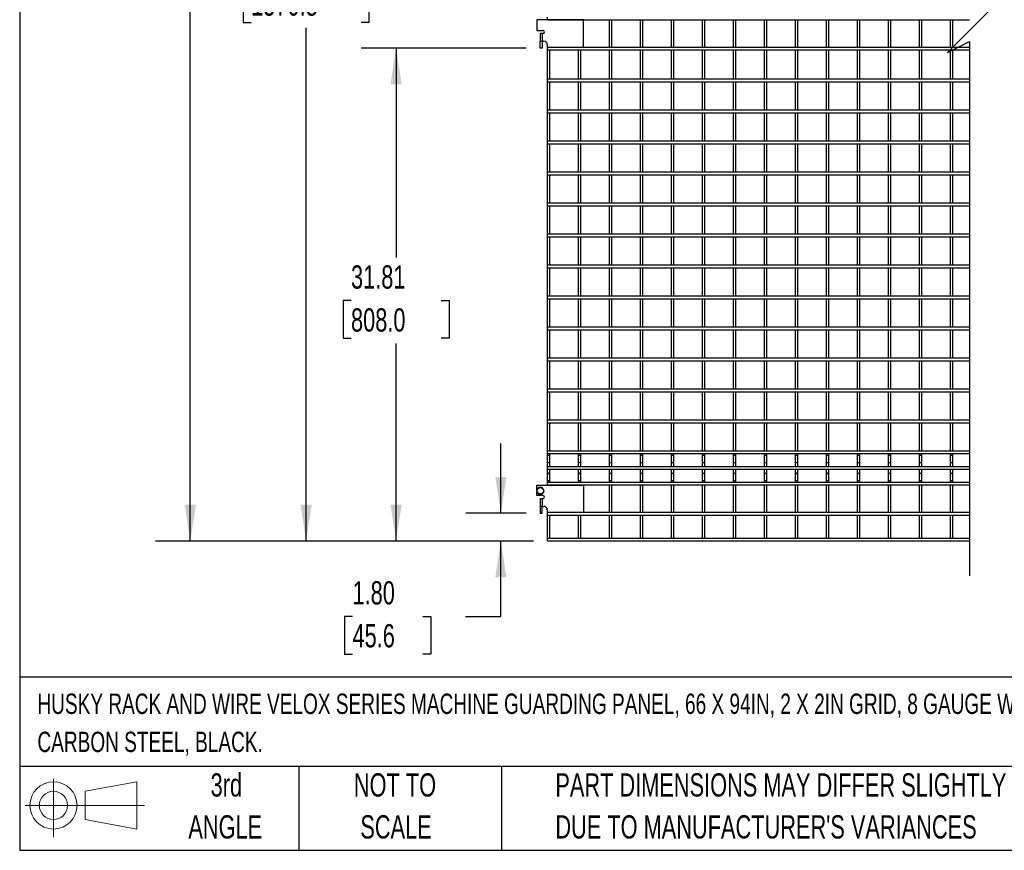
# Model space of a CAD drawing. Header units: inches. Extents: x 0.2 to 10.8, y 0.2 to 8.2.
# Tile 1 of 56: x 0.2 to 3.8, y 0.2 to 3.2. Entities that reach past the tile are written whole.
import ezdxf

# ---------------------------------------------------------------- set-up
doc = ezdxf.new("R2010")
doc.units = ezdxf.units.IN
doc.header["$MEASUREMENT"] = 0
doc.layers.add('DIMENSIONS', color=140, linetype='Continuous', lineweight=25)
doc.layers.add('TEXT', color=140, linetype='Continuous', lineweight=25)
doc.styles.add('SLDTEXTSTYLE0', font='TXT', dxfattribs={"width": 0.7})
doc.dimstyles.new('SLDDIMSTYLE0', dxfattribs={"dimtxt": 0.084961, "dimasz": 0.13, "dimexe": 0, "dimexo": 0.0625, "dimgap": 0.02124, "dimtad": 0, "dimtih": 1, "dimtoh": 1, "dimlfac": 18, "dimrnd": 1e-09, "dimzin": 4, "dimdsep": 46, "dimtxsty": 'SLDTEXTSTYLE0', "dimsah": 1, "dimcen": 0.09, "dimadec": 0, "dimazin": 1, "dimtfac": 1, "dimtmove": 0, "dimatfit": 0, "dimfxl": 0, "dimfrac": 2, "dimtolj": 1, "dimtzin": 12, "dimarcsym": 0})
doc.dimstyles.new('SLDDIMSTYLE1', dxfattribs={"dimtxt": 0.084961, "dimasz": 0.13, "dimexe": 0, "dimexo": 0.0625, "dimgap": 0.02124, "dimtad": 0, "dimtih": 1, "dimtoh": 1, "dimlfac": 18, "dimrnd": 1e-09, "dimzin": 12, "dimdsep": 46, "dimtxsty": 'SLDTEXTSTYLE0', "dimsah": 1, "dimcen": 0.09, "dimadec": 0, "dimazin": 3, "dimtfac": 1, "dimtofl": 0, "dimtmove": 0, "dimatfit": 3, "dimfxl": 0, "dimfrac": 2, "dimtolj": 1, "dimtzin": 12, "dimarcsym": 0})

# ---------------------------------------------------------------- blocks, each defined once
blk = doc.blocks.new('Block11')
at = {"color": 7, "linetype": 'Continuous', "lineweight": 18}
for p, q in [((0.1019, 0.2091), (0.1019, 0)), ((0.2157, 0.1641), (0.4006, 0.1981)), ((0.4006, 0.1981), (0.4006, 0.0288)), ((0.2157, 0.0628), (0.2157, 0.1641)), ((0, 0.1135), (0.4281, 0.1135)), ((0.2157, 0.0628), (0.4006, 0.0288))]:
    blk.add_line(p, q, dxfattribs=at)
for radius in [0.0846, 0.0506]:
    blk.add_circle((0.1019, 0.1135), radius, dxfattribs=at)
blk = doc.blocks.new('Block12')
at = {"color": 7, "linetype": 'Continuous'}
blk.add_blockref('Block11', (0, 0), dxfattribs=at)
blk = doc.blocks.new('_D')
at = {"layer": 'DIMENSIONS'}
for p, q in [((1.9747, 1.4587), (1.9747, 1.7087)), ((2.0653, 1.4587), (1.8497, 1.4587)), ((2.0912, 1.3589), (1.8497, 1.3589)), ((1.9747, 1.0885), (1.9747, 1.3589)), ((1.4429, 1.0885), (1.4143, 1.0885)), ((1.4143, 1.0885), (1.4143, 0.9535)), ((1.6953, 1.0885), (1.7239, 1.0885)), ((1.7239, 1.0885), (1.7239, 0.9535)), ((1.8485, 1.0885), (1.9747, 1.0885)), ((1.4143, 0.9535), (1.4429, 0.9535)), ((1.7239, 0.9535), (1.6953, 0.9535))]:
    blk.add_line(p, q, dxfattribs=at)
for points in [[(1.9747, 1.4587), (1.9947, 1.5887), (1.9547, 1.5887)], [(1.9747, 1.3589), (1.9547, 1.2289), (1.9947, 1.2289)]]:
    blk.add_solid(points, dxfattribs=at)
at = {"layer": 'DIMENSIONS', "char_height": 0.08333, "attachment_point": 1, "style": 'SLDTEXTSTYLE0'}
for s, insert in [('1.80', (1.4429, 1.2149)), ('45.6', (1.4429, 1.0609))]:
    blk.add_mtext(s, dxfattribs=dict(at, insert=insert))
blk = doc.blocks.new('_D_1')
at = {"layer": 'DIMENSIONS'}
for p, q in [((2.0653, 3.1263), (1.4741, 3.1263)), ((1.5991, 3.1263), (1.5991, 2.3747)), ((1.4376, 2.2207), (1.409, 2.2207)), ((1.409, 2.2207), (1.409, 2.0856)), ((1.7607, 2.2207), (1.7892, 2.2207)), ((1.7892, 2.2207), (1.7892, 2.0856)), ((1.409, 2.0856), (1.4376, 2.0856)), ((1.7892, 2.0856), (1.7607, 2.0856)), ((1.5991, 1.3589), (1.5991, 2.0666)), ((2.0912, 1.3589), (1.4741, 1.3589))]:
    blk.add_line(p, q, dxfattribs=at)
for points in [[(1.5991, 3.1263), (1.5791, 2.9963), (1.6191, 2.9963)], [(1.5991, 1.3589), (1.6191, 1.4889), (1.5791, 1.4889)]]:
    blk.add_solid(points, dxfattribs=at)
at = {"layer": 'DIMENSIONS', "char_height": 0.08333, "attachment_point": 1, "style": 'SLDTEXTSTYLE0'}
for s, insert in [('31.81', (1.4376, 2.3471)), ('808.0', (1.4376, 2.1931))]:
    blk.add_mtext(s, dxfattribs=dict(at, insert=insert))
blk = doc.blocks.new('_D_2')
at = {"layer": 'DIMENSIONS'}
for p, q in [((2.0653, 4.7947), (1.1516, 4.7947)), ((1.2766, 4.7947), (1.2766, 3.5073)), ((1.0797, 3.3533), (1.0511, 3.3533)), ((1.0511, 3.3533), (1.0511, 3.2182)), ((1.4735, 3.3533), (1.502, 3.3533)), ((1.502, 3.3533), (1.502, 3.2182)), ((1.0511, 3.2182), (1.0797, 3.2182)), ((1.502, 3.2182), (1.4735, 3.2182)), ((1.2766, 1.3589), (1.2766, 3.1992)), ((2.0912, 1.3589), (1.1516, 1.3589))]:
    blk.add_line(p, q, dxfattribs=at)
for points in [[(1.2766, 4.7947), (1.2566, 4.6647), (1.2966, 4.6647)], [(1.2766, 1.3589), (1.2966, 1.4889), (1.2566, 1.4889)]]:
    blk.add_solid(points, dxfattribs=at)
at = {"layer": 'DIMENSIONS', "char_height": 0.08333, "attachment_point": 1, "style": 'SLDTEXTSTYLE0'}
for s, insert in [('61.84', (1.115, 3.4797)), ('1570.8', (1.0797, 3.3257))]:
    blk.add_mtext(s, dxfattribs=dict(at, insert=insert))
blk = doc.blocks.new('_D_3')
at = {"layer": 'DIMENSIONS'}
for p, q in [((2.0912, 5.0186), (0.7365, 5.0186)), ((0.8615, 5.0186), (0.8615, 3.8991)), ((0.6646, 3.7451), (0.6361, 3.7451)), ((0.6361, 3.7451), (0.6361, 3.61)), ((1.0584, 3.7451), (1.0869, 3.7451)), ((1.0869, 3.7451), (1.0869, 3.61)), ((0.6361, 3.61), (0.6646, 3.61)), ((1.0869, 3.61), (1.0584, 3.61)), ((0.8615, 1.3589), (0.8615, 3.591)), ((2.0912, 1.3589), (0.7365, 1.3589))]:
    blk.add_line(p, q, dxfattribs=at)
for points in [[(0.8615, 5.0186), (0.8415, 4.8886), (0.8815, 4.8886)], [(0.8615, 1.3589), (0.8815, 1.4889), (0.8415, 1.4889)]]:
    blk.add_solid(points, dxfattribs=at)
at = {"layer": 'DIMENSIONS', "char_height": 0.08333, "attachment_point": 1, "style": 'SLDTEXTSTYLE0'}
for s, insert in [('65.88', (0.6999, 3.8715)), ('1673.2', (0.6646, 3.7175))]:
    blk.add_mtext(s, dxfattribs=dict(at, insert=insert))

msp = doc.modelspace()

# ---------------------------------------------------------------- linework, layer by layer
for p, q in [((2.10404, 3.22698), (2.10404, 3.18948)), ((2.27071, 3.22698), (2.10404, 3.22698)), ((2.14121, 3.23649), (2.14121, 3.2276)), ((2.14121, 3.2276), (2.14121, 3.22698)), ((2.14121, 3.2276), (3.65421, 3.2276)), ((2.1501, 3.22698), (2.1501, 3.2276)), ((2.25232, 3.2276), (2.25232, 3.22698)), ((2.26121, 3.22698), (2.26121, 3.2276)), ((2.27071, 3.12892), (2.27071, 3.22698)), ((2.36343, 3.2276), (2.36343, 3.12815)), ((2.37232, 3.12815), (2.37232, 3.2276)), ((2.47454, 3.2276), (2.47454, 3.12815)), ((2.48343, 3.12815), (2.48343, 3.2276)), ((2.58565, 3.2276), (2.58565, 3.12815)), ((2.59454, 3.12815), (2.59454, 3.2276)), ((2.69676, 3.2276), (2.69676, 3.12815)), ((2.70565, 3.12815), (2.70565, 3.2276)), ((2.80788, 3.2276), (2.80788, 3.12815)), ((2.81676, 3.12815), (2.81676, 3.2276)), ((2.91899, 3.2276), (2.91899, 3.12815)), ((2.92788, 3.12815), (2.92788, 3.2276)), ((3.0301, 3.2276), (3.0301, 3.12815)), ((3.03899, 3.12815), (3.03899, 3.2276)), ((3.14121, 3.2276), (3.14121, 3.12815)), ((3.1501, 3.12815), (3.1501, 3.2276)), ((3.25232, 3.2276), (3.25232, 3.12815)), ((3.26121, 3.12815), (3.26121, 3.2276)), ((3.36343, 3.2276), (3.36343, 3.12815)), ((3.37232, 3.12815), (3.37232, 3.2276)), ((3.47454, 3.2276), (3.47454, 3.12815)), ((3.48343, 3.12815), (3.48343, 3.2276)), ((3.58565, 3.2276), (3.58565, 3.12815)), ((3.59454, 3.12815), (3.59454, 3.2276)), ((2.10404, 3.18948), (2.1251, 3.18948)), ((2.11526, 3.17837), (2.11526, 3.15059)), ((2.12271, 3.17837), (2.11526, 3.17837)), ((2.12271, 3.17837), (2.12271, 3.15059)), ((2.1251, 3.17837), (2.12271, 3.17837)), ((2.11526, 3.15059), (2.12271, 3.15059)), ((2.11526, 3.12625), (2.11526, 3.15059)), ((2.12271, 3.15059), (2.1291, 3.15059)), ((2.12271, 3.15059), (2.12271, 3.12625)), ((2.12271, 3.12625), (2.11526, 3.12625)), ((2.14121, 3.13848), (2.14121, 3.12892)), ((2.14121, 3.12892), (2.14121, 3.12815)), ((2.14121, 3.12892), (2.27071, 3.12892)), ((3.65421, 3.12815), (2.14121, 3.12815)), ((2.14121, 3.12815), (2.14121, 3.11926)), ((2.14121, 3.11926), (2.14121, 3.01426)), ((2.14121, 3.11926), (3.65421, 3.11926)), ((2.1501, 3.12815), (2.1501, 3.12892)), ((2.1501, 3.01426), (2.1501, 3.11926)), ((2.25232, 3.12892), (2.25232, 3.12815)), ((2.25232, 3.11926), (2.25232, 3.01426)), ((2.26121, 3.12815), (2.26121, 3.12892)), ((2.26121, 3.01426), (2.26121, 3.11926)), ((2.36343, 3.11926), (2.36343, 3.01426)), ((2.37232, 3.01426), (2.37232, 3.11926)), ((2.47454, 3.11926), (2.47454, 3.01426)), ((2.48343, 3.01426), (2.48343, 3.11926)), ((2.58565, 3.11926), (2.58565, 3.01426)), ((2.59454, 3.01426), (2.59454, 3.11926)), ((2.69676, 3.11926), (2.69676, 3.01426)), ((2.70565, 3.01426), (2.70565, 3.11926)), ((2.80788, 3.11926), (2.80788, 3.01426)), ((2.81676, 3.01426), (2.81676, 3.11926)), ((2.91899, 3.11926), (2.91899, 3.01426)), ((2.92788, 3.01426), (2.92788, 3.11926)), ((3.0301, 3.11926), (3.0301, 3.01426)), ((3.03899, 3.01426), (3.03899, 3.11926)), ((3.14121, 3.11926), (3.14121, 3.01426)), ((3.1501, 3.01426), (3.1501, 3.11926)), ((3.25232, 3.11926), (3.25232, 3.01426)), ((3.26121, 3.01426), (3.26121, 3.11926)), ((3.36343, 3.11926), (3.36343, 3.01426)), ((3.37232, 3.01426), (3.37232, 3.11926)), ((3.47454, 3.11926), (3.47454, 3.01426)), ((3.48343, 3.01426), (3.48343, 3.11926)), ((3.58565, 3.11926), (3.58565, 3.01426)), ((3.59454, 3.01426), (3.59454, 3.11926)), ((3.65421, 3.01426), (2.14121, 3.01426)), ((2.14121, 3.01426), (2.14121, 3.00537)), ((2.14121, 3.00537), (2.14121, 2.90315)), ((2.14121, 3.00537), (3.65421, 3.00537)), ((2.1501, 2.90315), (2.1501, 3.00537)), ((2.25232, 3.00537), (2.25232, 2.90315)), ((2.26121, 2.90315), (2.26121, 3.00537)), ((2.36343, 3.00537), (2.36343, 2.90315)), ((2.37232, 2.90315), (2.37232, 3.00537)), ((2.47454, 3.00537), (2.47454, 2.90315)), ((2.48343, 2.90315), (2.48343, 3.00537)), ((2.58565, 3.00537), (2.58565, 2.90315)), ((2.59454, 2.90315), (2.59454, 3.00537)), ((2.69676, 3.00537), (2.69676, 2.90315)), ((2.70565, 2.90315), (2.70565, 3.00537)), ((2.80788, 3.00537), (2.80788, 2.90315)), ((2.81676, 2.90315), (2.81676, 3.00537)), ((2.91899, 3.00537), (2.91899, 2.90315)), ((2.92788, 2.90315), (2.92788, 3.00537)), ((3.0301, 3.00537), (3.0301, 2.90315)), ((3.03899, 2.90315), (3.03899, 3.00537)), ((3.14121, 3.00537), (3.14121, 2.90315)), ((3.1501, 2.90315), (3.1501, 3.00537)), ((3.25232, 3.00537), (3.25232, 2.90315)), ((3.26121, 2.90315), (3.26121, 3.00537)), ((3.36343, 3.00537), (3.36343, 2.90315)), ((3.37232, 2.90315), (3.37232, 3.00537)), ((3.47454, 3.00537), (3.47454, 2.90315)), ((3.48343, 2.90315), (3.48343, 3.00537)), ((3.58565, 3.00537), (3.58565, 2.90315)), ((3.59454, 2.90315), (3.59454, 3.00537)), ((3.65421, 2.90315), (2.14121, 2.90315)), ((2.14121, 2.90315), (2.14121, 2.89426)), ((2.14121, 2.89426), (2.14121, 2.79204)), ((2.14121, 2.89426), (3.65421, 2.89426)), ((2.1501, 2.79204), (2.1501, 2.89426)), ((2.25232, 2.89426), (2.25232, 2.79204)), ((2.26121, 2.79204), (2.26121, 2.89426)), ((2.36343, 2.89426), (2.36343, 2.79204)), ((2.37232, 2.79204), (2.37232, 2.89426)), ((2.47454, 2.89426), (2.47454, 2.79204)), ((2.48343, 2.79204), (2.48343, 2.89426)), ((2.58565, 2.89426), (2.58565, 2.79204)), ((2.59454, 2.79204), (2.59454, 2.89426)), ((2.69676, 2.89426), (2.69676, 2.79204)), ((2.70565, 2.79204), (2.70565, 2.89426)), ((2.80788, 2.89426), (2.80788, 2.79204)), ((2.81676, 2.79204), (2.81676, 2.89426)), ((2.91899, 2.89426), (2.91899, 2.79204)), ((2.92788, 2.79204), (2.92788, 2.89426)), ((3.0301, 2.89426), (3.0301, 2.79204)), ((3.03899, 2.79204), (3.03899, 2.89426)), ((3.14121, 2.89426), (3.14121, 2.79204)), ((3.1501, 2.79204), (3.1501, 2.89426)), ((3.25232, 2.89426), (3.25232, 2.79204)), ((3.26121, 2.79204), (3.26121, 2.89426)), ((3.36343, 2.89426), (3.36343, 2.79204)), ((3.37232, 2.79204), (3.37232, 2.89426)), ((3.47454, 2.89426), (3.47454, 2.79204)), ((3.48343, 2.79204), (3.48343, 2.89426)), ((3.58565, 2.89426), (3.58565, 2.79204)), ((3.59454, 2.79204), (3.59454, 2.89426)), ((3.65421, 2.79204), (2.14121, 2.79204)), ((2.14121, 2.79204), (2.14121, 2.78315)), ((2.14121, 2.78315), (2.14121, 2.68093)), ((2.14121, 2.78315), (3.65421, 2.78315)), ((2.1501, 2.68093), (2.1501, 2.78315)), ((2.25232, 2.78315), (2.25232, 2.68093)), ((2.26121, 2.68093), (2.26121, 2.78315)), ((2.36343, 2.78315), (2.36343, 2.68093)), ((2.37232, 2.68093), (2.37232, 2.78315)), ((2.47454, 2.78315), (2.47454, 2.68093)), ((2.48343, 2.68093), (2.48343, 2.78315)), ((2.58565, 2.78315), (2.58565, 2.68093)), ((2.59454, 2.68093), (2.59454, 2.78315)), ((2.69676, 2.78315), (2.69676, 2.68093)), ((2.70565, 2.68093), (2.70565, 2.78315)), ((2.80788, 2.78315), (2.80788, 2.68093)), ((2.81676, 2.68093), (2.81676, 2.78315)), ((2.91899, 2.78315), (2.91899, 2.68093)), ((2.92788, 2.68093), (2.92788, 2.78315)), ((3.0301, 2.78315), (3.0301, 2.68093)), ((3.03899, 2.68093), (3.03899, 2.78315)), ((3.14121, 2.78315), (3.14121, 2.68093)), ((3.1501, 2.68093), (3.1501, 2.78315)), ((3.25232, 2.78315), (3.25232, 2.68093)), ((3.26121, 2.68093), (3.26121, 2.78315)), ((3.36343, 2.78315), (3.36343, 2.68093)), ((3.37232, 2.68093), (3.37232, 2.78315)), ((3.47454, 2.78315), (3.47454, 2.68093)), ((3.48343, 2.68093), (3.48343, 2.78315)), ((3.58565, 2.78315), (3.58565, 2.68093)), ((3.59454, 2.68093), (3.59454, 2.78315)), ((3.65421, 2.68093), (2.14121, 2.68093)), ((2.14121, 2.68093), (2.14121, 2.67204)), ((2.14121, 2.67204), (2.14121, 2.56982)), ((2.14121, 2.67204), (3.65421, 2.67204)), ((2.1501, 2.56982), (2.1501, 2.67204)), ((2.25232, 2.67204), (2.25232, 2.56982)), ((2.26121, 2.56982), (2.26121, 2.67204)), ((2.36343, 2.67204), (2.36343, 2.56982)), ((2.37232, 2.56982), (2.37232, 2.67204)), ((2.47454, 2.67204), (2.47454, 2.56982)), ((2.48343, 2.56982), (2.48343, 2.67204)), ((2.58565, 2.67204), (2.58565, 2.56982)), ((2.59454, 2.56982), (2.59454, 2.67204)), ((2.69676, 2.67204), (2.69676, 2.56982)), ((2.70565, 2.56982), (2.70565, 2.67204)), ((2.80788, 2.67204), (2.80788, 2.56982)), ((2.81676, 2.56982), (2.81676, 2.67204)), ((2.91899, 2.67204), (2.91899, 2.56982)), ((2.92788, 2.56982), (2.92788, 2.67204)), ((3.0301, 2.67204), (3.0301, 2.56982)), ((3.03899, 2.56982), (3.03899, 2.67204)), ((3.14121, 2.67204), (3.14121, 2.56982)), ((3.1501, 2.56982), (3.1501, 2.67204)), ((3.25232, 2.67204), (3.25232, 2.56982)), ((3.26121, 2.56982), (3.26121, 2.67204)), ((3.36343, 2.67204), (3.36343, 2.56982)), ((3.37232, 2.56982), (3.37232, 2.67204)), ((3.47454, 2.67204), (3.47454, 2.56982)), ((3.48343, 2.56982), (3.48343, 2.67204)), ((3.58565, 2.67204), (3.58565, 2.56982)), ((3.59454, 2.56982), (3.59454, 2.67204)), ((3.65421, 2.56982), (2.14121, 2.56982)), ((2.14121, 2.56982), (2.14121, 2.56093)), ((2.14121, 2.56093), (2.14121, 2.45871)), ((2.14121, 2.56093), (3.65421, 2.56093)), ((2.1501, 2.45871), (2.1501, 2.56093)), ((2.25232, 2.56093), (2.25232, 2.45871)), ((2.26121, 2.45871), (2.26121, 2.56093)), ((2.36343, 2.56093), (2.36343, 2.45871)), ((2.37232, 2.45871), (2.37232, 2.56093)), ((2.47454, 2.56093), (2.47454, 2.45871)), ((2.48343, 2.45871), (2.48343, 2.56093)), ((2.58565, 2.56093), (2.58565, 2.45871)), ((2.59454, 2.45871), (2.59454, 2.56093)), ((2.69676, 2.56093), (2.69676, 2.45871)), ((2.70565, 2.45871), (2.70565, 2.56093)), ((2.80788, 2.56093), (2.80788, 2.45871)), ((2.81676, 2.45871), (2.81676, 2.56093)), ((2.91899, 2.56093), (2.91899, 2.45871)), ((2.92788, 2.45871), (2.92788, 2.56093)), ((3.0301, 2.56093), (3.0301, 2.45871)), ((3.03899, 2.45871), (3.03899, 2.56093)), ((3.14121, 2.56093), (3.14121, 2.45871)), ((3.1501, 2.45871), (3.1501, 2.56093)), ((3.25232, 2.56093), (3.25232, 2.45871)), ((3.26121, 2.45871), (3.26121, 2.56093)), ((3.36343, 2.56093), (3.36343, 2.45871)), ((3.37232, 2.45871), (3.37232, 2.56093)), ((3.47454, 2.56093), (3.47454, 2.45871)), ((3.48343, 2.45871), (3.48343, 2.56093)), ((3.58565, 2.56093), (3.58565, 2.45871)), ((3.59454, 2.45871), (3.59454, 2.56093)), ((3.65421, 2.45871), (2.14121, 2.45871)), ((2.14121, 2.45871), (2.14121, 2.44982)), ((2.14121, 2.44982), (2.14121, 2.3476)), ((2.14121, 2.44982), (3.65421, 2.44982)), ((2.1501, 2.3476), (2.1501, 2.44982)), ((2.25232, 2.44982), (2.25232, 2.3476)), ((2.26121, 2.3476), (2.26121, 2.44982)), ((2.36343, 2.44982), (2.36343, 2.3476)), ((2.37232, 2.3476), (2.37232, 2.44982)), ((2.47454, 2.44982), (2.47454, 2.3476)), ((2.48343, 2.3476), (2.48343, 2.44982)), ((2.58565, 2.44982), (2.58565, 2.3476)), ((2.59454, 2.3476), (2.59454, 2.44982)), ((2.69676, 2.44982), (2.69676, 2.3476)), ((2.70565, 2.3476), (2.70565, 2.44982)), ((2.80788, 2.44982), (2.80788, 2.3476)), ((2.81676, 2.3476), (2.81676, 2.44982)), ((2.91899, 2.44982), (2.91899, 2.3476)), ((2.92788, 2.3476), (2.92788, 2.44982)), ((3.0301, 2.44982), (3.0301, 2.3476)), ((3.03899, 2.3476), (3.03899, 2.44982)), ((3.14121, 2.44982), (3.14121, 2.3476)), ((3.1501, 2.3476), (3.1501, 2.44982)), ((3.25232, 2.44982), (3.25232, 2.3476)), ((3.26121, 2.3476), (3.26121, 2.44982)), ((3.36343, 2.44982), (3.36343, 2.3476)), ((3.37232, 2.3476), (3.37232, 2.44982)), ((3.47454, 2.44982), (3.47454, 2.3476)), ((3.48343, 2.3476), (3.48343, 2.44982)), ((3.58565, 2.44982), (3.58565, 2.3476)), ((3.59454, 2.3476), (3.59454, 2.44982)), ((3.65421, 2.3476), (2.14121, 2.3476)), ((2.14121, 2.3476), (2.14121, 2.33871)), ((2.14121, 2.33871), (2.14121, 2.23649)), ((2.14121, 2.33871), (3.65421, 2.33871)), ((2.1501, 2.23649), (2.1501, 2.33871)), ((2.25232, 2.33871), (2.25232, 2.23649)), ((2.26121, 2.23649), (2.26121, 2.33871)), ((2.36343, 2.33871), (2.36343, 2.23649)), ((2.37232, 2.23649), (2.37232, 2.33871)), ((2.47454, 2.33871), (2.47454, 2.23649)), ((2.48343, 2.23649), (2.48343, 2.33871)), ((2.58565, 2.33871), (2.58565, 2.23649)), ((2.59454, 2.23649), (2.59454, 2.33871)), ((2.69676, 2.33871), (2.69676, 2.23649)), ((2.70565, 2.23649), (2.70565, 2.33871)), ((2.80788, 2.33871), (2.80788, 2.23649)), ((2.81676, 2.23649), (2.81676, 2.33871)), ((2.91899, 2.33871), (2.91899, 2.23649)), ((2.92788, 2.23649), (2.92788, 2.33871)), ((3.0301, 2.33871), (3.0301, 2.23649)), ((3.03899, 2.23649), (3.03899, 2.33871)), ((3.14121, 2.33871), (3.14121, 2.23649)), ((3.1501, 2.23649), (3.1501, 2.33871)), ((3.25232, 2.33871), (3.25232, 2.23649)), ((3.26121, 2.23649), (3.26121, 2.33871)), ((3.36343, 2.33871), (3.36343, 2.23649)), ((3.37232, 2.23649), (3.37232, 2.33871)), ((3.47454, 2.33871), (3.47454, 2.23649)), ((3.48343, 2.23649), (3.48343, 2.33871)), ((3.58565, 2.33871), (3.58565, 2.23649)), ((3.59454, 2.23649), (3.59454, 2.33871)), ((3.65421, 2.23649), (2.14121, 2.23649)), ((2.14121, 2.23649), (2.14121, 2.2276)), ((2.14121, 2.2276), (2.14121, 2.12537)), ((2.14121, 2.2276), (3.65421, 2.2276)), ((2.1501, 2.12537), (2.1501, 2.2276)), ((2.25232, 2.2276), (2.25232, 2.12537)), ((2.26121, 2.12537), (2.26121, 2.2276)), ((2.36343, 2.2276), (2.36343, 2.12537)), ((2.37232, 2.12537), (2.37232, 2.2276)), ((2.47454, 2.2276), (2.47454, 2.12537)), ((2.48343, 2.12537), (2.48343, 2.2276)), ((2.58565, 2.2276), (2.58565, 2.12537)), ((2.59454, 2.12537), (2.59454, 2.2276)), ((2.69676, 2.2276), (2.69676, 2.12537)), ((2.70565, 2.12537), (2.70565, 2.2276)), ((2.80788, 2.2276), (2.80788, 2.12537)), ((2.81676, 2.12537), (2.81676, 2.2276)), ((2.91899, 2.2276), (2.91899, 2.12537)), ((2.92788, 2.12537), (2.92788, 2.2276)), ((3.0301, 2.2276), (3.0301, 2.12537)), ((3.03899, 2.12537), (3.03899, 2.2276)), ((3.14121, 2.2276), (3.14121, 2.12537)), ((3.1501, 2.12537), (3.1501, 2.2276)), ((3.25232, 2.2276), (3.25232, 2.12537)), ((3.26121, 2.12537), (3.26121, 2.2276)), ((3.36343, 2.2276), (3.36343, 2.12537)), ((3.37232, 2.12537), (3.37232, 2.2276)), ((3.47454, 2.2276), (3.47454, 2.12537)), ((3.48343, 2.12537), (3.48343, 2.2276)), ((3.58565, 2.2276), (3.58565, 2.12537)), ((3.59454, 2.12537), (3.59454, 2.2276)), ((3.65421, 2.12537), (2.14121, 2.12537)), ((2.14121, 2.12537), (2.14121, 2.11649)), ((2.14121, 2.11649), (2.14121, 2.01426)), ((2.14121, 2.11649), (3.65421, 2.11649)), ((2.1501, 2.01426), (2.1501, 2.11649)), ((2.25232, 2.11649), (2.25232, 2.01426)), ((2.26121, 2.01426), (2.26121, 2.11649)), ((2.36343, 2.11649), (2.36343, 2.01426)), ((2.37232, 2.01426), (2.37232, 2.11649)), ((2.47454, 2.11649), (2.47454, 2.01426)), ((2.48343, 2.01426), (2.48343, 2.11649)), ((2.58565, 2.11649), (2.58565, 2.01426)), ((2.59454, 2.01426), (2.59454, 2.11649)), ((2.69676, 2.11649), (2.69676, 2.01426)), ((2.70565, 2.01426), (2.70565, 2.11649)), ((2.80788, 2.11649), (2.80788, 2.01426)), ((2.81676, 2.01426), (2.81676, 2.11649)), ((2.91899, 2.11649), (2.91899, 2.01426)), ((2.92788, 2.01426), (2.92788, 2.11649)), ((3.0301, 2.11649), (3.0301, 2.01426)), ((3.03899, 2.01426), (3.03899, 2.11649)), ((3.14121, 2.11649), (3.14121, 2.01426)), ((3.1501, 2.01426), (3.1501, 2.11649)), ((3.25232, 2.11649), (3.25232, 2.01426)), ((3.26121, 2.01426), (3.26121, 2.11649)), ((3.36343, 2.11649), (3.36343, 2.01426)), ((3.37232, 2.01426), (3.37232, 2.11649)), ((3.47454, 2.11649), (3.47454, 2.01426)), ((3.48343, 2.01426), (3.48343, 2.11649)), ((3.58565, 2.11649), (3.58565, 2.01426)), ((3.59454, 2.01426), (3.59454, 2.11649)), ((3.65421, 2.01426), (2.14121, 2.01426)), ((2.14121, 2.01426), (2.14121, 2.00537)), ((2.14121, 2.00537), (2.14121, 1.90315)), ((2.14121, 2.00537), (3.65421, 2.00537)), ((2.1501, 1.90315), (2.1501, 2.00537)), ((2.25232, 2.00537), (2.25232, 1.90315)), ((2.26121, 1.90315), (2.26121, 2.00537)), ((2.36343, 2.00537), (2.36343, 1.90315)), ((2.37232, 1.90315), (2.37232, 2.00537)), ((2.47454, 2.00537), (2.47454, 1.90315)), ((2.48343, 1.90315), (2.48343, 2.00537)), ((2.58565, 2.00537), (2.58565, 1.90315)), ((2.59454, 1.90315), (2.59454, 2.00537)), ((2.69676, 2.00537), (2.69676, 1.90315)), ((2.70565, 1.90315), (2.70565, 2.00537)), ((2.80788, 2.00537), (2.80788, 1.90315)), ((2.81676, 1.90315), (2.81676, 2.00537)), ((2.91899, 2.00537), (2.91899, 1.90315)), ((2.92788, 1.90315), (2.92788, 2.00537)), ((3.0301, 2.00537), (3.0301, 1.90315)), ((3.03899, 1.90315), (3.03899, 2.00537)), ((3.14121, 2.00537), (3.14121, 1.90315)), ((3.1501, 1.90315), (3.1501, 2.00537)), ((3.25232, 2.00537), (3.25232, 1.90315)), ((3.26121, 1.90315), (3.26121, 2.00537)), ((3.36343, 2.00537), (3.36343, 1.90315)), ((3.37232, 1.90315), (3.37232, 2.00537)), ((3.47454, 2.00537), (3.47454, 1.90315)), ((3.48343, 1.90315), (3.48343, 2.00537)), ((3.58565, 2.00537), (3.58565, 1.90315)), ((3.59454, 1.90315), (3.59454, 2.00537)), ((3.65421, 1.90315), (2.14121, 1.90315)), ((2.14121, 1.90315), (2.14121, 1.89426)), ((2.14121, 1.89426), (2.14121, 1.79204)), ((2.14121, 1.89426), (3.65421, 1.89426)), ((2.1501, 1.79204), (2.1501, 1.89426)), ((2.25232, 1.89426), (2.25232, 1.79204)), ((2.26121, 1.79204), (2.26121, 1.89426)), ((2.36343, 1.89426), (2.36343, 1.79204)), ((2.37232, 1.79204), (2.37232, 1.89426)), ((2.47454, 1.89426), (2.47454, 1.79204)), ((2.48343, 1.79204), (2.48343, 1.89426)), ((2.58565, 1.89426), (2.58565, 1.79204)), ((2.59454, 1.79204), (2.59454, 1.89426)), ((2.69676, 1.89426), (2.69676, 1.79204)), ((2.70565, 1.79204), (2.70565, 1.89426)), ((2.80788, 1.89426), (2.80788, 1.79204)), ((2.81676, 1.79204), (2.81676, 1.89426)), ((2.91899, 1.89426), (2.91899, 1.79204)), ((2.92788, 1.79204), (2.92788, 1.89426)), ((3.0301, 1.89426), (3.0301, 1.79204)), ((3.03899, 1.79204), (3.03899, 1.89426)), ((3.14121, 1.89426), (3.14121, 1.79204)), ((3.1501, 1.79204), (3.1501, 1.89426)), ((3.25232, 1.89426), (3.25232, 1.79204)), ((3.26121, 1.79204), (3.26121, 1.89426)), ((3.36343, 1.89426), (3.36343, 1.79204)), ((3.37232, 1.79204), (3.37232, 1.89426)), ((3.47454, 1.89426), (3.47454, 1.79204)), ((3.48343, 1.79204), (3.48343, 1.89426)), ((3.58565, 1.89426), (3.58565, 1.79204)), ((3.59454, 1.79204), (3.59454, 1.89426)), ((3.65421, 1.79204), (2.14121, 1.79204)), ((2.14121, 1.79204), (2.14121, 1.78315)), ((2.14121, 1.78315), (2.14121, 1.68093)), ((2.14121, 1.78315), (3.65421, 1.78315)), ((2.1501, 1.68093), (2.1501, 1.78315)), ((2.25232, 1.78315), (2.25232, 1.68093)), ((2.26121, 1.68093), (2.26121, 1.78315)), ((2.36343, 1.78315), (2.36343, 1.68093)), ((2.37232, 1.68093), (2.37232, 1.78315)), ((2.47454, 1.78315), (2.47454, 1.68093)), ((2.48343, 1.68093), (2.48343, 1.78315)), ((2.58565, 1.78315), (2.58565, 1.68093)), ((2.59454, 1.68093), (2.59454, 1.78315)), ((2.69676, 1.78315), (2.69676, 1.68093)), ((2.70565, 1.68093), (2.70565, 1.78315)), ((2.80788, 1.78315), (2.80788, 1.68093)), ((2.81676, 1.68093), (2.81676, 1.78315)), ((2.91899, 1.78315), (2.91899, 1.68093)), ((2.92788, 1.68093), (2.92788, 1.78315)), ((3.0301, 1.78315), (3.0301, 1.68093)), ((3.03899, 1.68093), (3.03899, 1.78315)), ((3.14121, 1.78315), (3.14121, 1.68093)), ((3.1501, 1.68093), (3.1501, 1.78315)), ((3.25232, 1.78315), (3.25232, 1.68093)), ((3.26121, 1.68093), (3.26121, 1.78315)), ((3.36343, 1.78315), (3.36343, 1.68093)), ((3.37232, 1.68093), (3.37232, 1.78315)), ((3.47454, 1.78315), (3.47454, 1.68093)), ((3.48343, 1.68093), (3.48343, 1.78315)), ((3.58565, 1.78315), (3.58565, 1.68093)), ((3.59454, 1.68093), (3.59454, 1.78315)), ((3.65421, 1.68093), (2.14121, 1.68093)), ((2.14121, 1.68093), (2.14121, 1.67204)), ((2.14121, 1.67204), (2.14121, 1.6662)), ((2.14121, 1.67204), (3.65421, 1.67204)), ((2.14121, 1.6662), (2.14121, 1.64425)), ((2.14121, 1.6662), (2.1501, 1.6662)), ((2.1501, 1.6662), (2.1501, 1.67204)), ((2.1501, 1.64425), (2.1501, 1.6662)), ((2.25232, 1.67204), (2.25232, 1.6662)), ((2.25232, 1.6662), (2.25232, 1.64425)), ((2.25232, 1.6662), (2.26121, 1.6662)), ((2.26121, 1.6662), (2.26121, 1.67204)), ((2.26121, 1.64425), (2.26121, 1.6662)), ((2.36343, 1.67204), (2.36343, 1.6662)), ((2.36343, 1.6662), (2.36343, 1.64425)), ((2.36343, 1.6662), (2.37232, 1.6662)), ((2.37232, 1.6662), (2.37232, 1.67204)), ((2.37232, 1.64425), (2.37232, 1.6662)), ((2.47454, 1.67204), (2.47454, 1.6662)), ((2.47454, 1.6662), (2.47454, 1.64425)), ((2.47454, 1.6662), (2.48343, 1.6662)), ((2.48343, 1.6662), (2.48343, 1.67204)), ((2.48343, 1.64425), (2.48343, 1.6662)), ((2.58565, 1.67204), (2.58565, 1.6662)), ((2.58565, 1.6662), (2.58565, 1.64425)), ((2.58565, 1.6662), (2.59454, 1.6662)), ((2.59454, 1.6662), (2.59454, 1.67204)), ((2.59454, 1.64425), (2.59454, 1.6662)), ((2.69676, 1.67204), (2.69676, 1.6662)), ((2.69676, 1.6662), (2.69676, 1.64425)), ((2.69676, 1.6662), (2.70565, 1.6662)), ((2.70565, 1.6662), (2.70565, 1.67204)), ((2.70565, 1.64425), (2.70565, 1.6662)), ((2.80788, 1.67204), (2.80788, 1.6662)), ((2.80788, 1.6662), (2.80788, 1.64425)), ((2.80788, 1.6662), (2.81676, 1.6662)), ((2.81676, 1.6662), (2.81676, 1.67204)), ((2.81676, 1.64425), (2.81676, 1.6662)), ((2.91899, 1.67204), (2.91899, 1.6662)), ((2.91899, 1.6662), (2.91899, 1.64425)), ((2.91899, 1.6662), (2.92788, 1.6662)), ((2.92788, 1.6662), (2.92788, 1.67204)), ((2.92788, 1.64425), (2.92788, 1.6662)), ((3.0301, 1.67204), (3.0301, 1.6662)), ((3.0301, 1.6662), (3.0301, 1.64425)), ((3.0301, 1.6662), (3.03899, 1.6662)), ((3.03899, 1.6662), (3.03899, 1.67204)), ((3.03899, 1.64425), (3.03899, 1.6662)), ((3.14121, 1.67204), (3.14121, 1.6662)), ((3.14121, 1.6662), (3.14121, 1.64425)), ((3.14121, 1.6662), (3.1501, 1.6662)), ((3.1501, 1.6662), (3.1501, 1.67204)), ((3.1501, 1.64425), (3.1501, 1.6662)), ((3.25232, 1.67204), (3.25232, 1.6662)), ((3.25232, 1.6662), (3.25232, 1.64425)), ((3.25232, 1.6662), (3.26121, 1.6662)), ((3.26121, 1.6662), (3.26121, 1.67204)), ((3.26121, 1.64425), (3.26121, 1.6662)), ((3.36343, 1.67204), (3.36343, 1.6662)), ((3.36343, 1.6662), (3.36343, 1.64425)), ((3.36343, 1.6662), (3.37232, 1.6662)), ((3.37232, 1.6662), (3.37232, 1.67204)), ((3.37232, 1.64425), (3.37232, 1.6662)), ((3.47454, 1.67204), (3.47454, 1.6662)), ((3.47454, 1.6662), (3.47454, 1.64425)), ((3.47454, 1.6662), (3.48343, 1.6662)), ((3.48343, 1.6662), (3.48343, 1.67204)), ((3.48343, 1.64425), (3.48343, 1.6662)), ((3.58565, 1.67204), (3.58565, 1.6662)), ((3.58565, 1.6662), (3.58565, 1.64425)), ((3.58565, 1.6662), (3.59454, 1.6662)), ((3.59454, 1.6662), (3.59454, 1.67204)), ((3.59454, 1.64425), (3.59454, 1.6662)), ((2.14121, 1.64425), (2.14121, 1.62497)), ((3.65421, 1.62497), (2.14121, 1.62497)), ((2.14121, 1.62497), (2.14121, 1.61608)), ((2.1501, 1.62497), (2.1501, 1.64425)), ((2.25232, 1.64425), (2.25232, 1.62497)), ((2.26121, 1.62497), (2.26121, 1.64425)), ((2.36343, 1.64425), (2.36343, 1.62497)), ((2.37232, 1.62497), (2.37232, 1.64425)), ((2.47454, 1.64425), (2.47454, 1.62497)), ((2.48343, 1.62497), (2.48343, 1.64425)), ((2.58565, 1.64425), (2.58565, 1.62497)), ((2.59454, 1.62497), (2.59454, 1.64425)), ((2.69676, 1.64425), (2.69676, 1.62497)), ((2.70565, 1.62497), (2.70565, 1.64425)), ((2.80788, 1.64425), (2.80788, 1.62497)), ((2.81676, 1.62497), (2.81676, 1.64425)), ((2.91899, 1.64425), (2.91899, 1.62497)), ((2.92788, 1.62497), (2.92788, 1.64425)), ((3.0301, 1.64425), (3.0301, 1.62497)), ((3.03899, 1.62497), (3.03899, 1.64425)), ((3.14121, 1.64425), (3.14121, 1.62497)), ((3.1501, 1.62497), (3.1501, 1.64425)), ((3.25232, 1.64425), (3.25232, 1.62497)), ((3.26121, 1.62497), (3.26121, 1.64425)), ((3.36343, 1.64425), (3.36343, 1.62497)), ((3.37232, 1.62497), (3.37232, 1.64425)), ((3.47454, 1.64425), (3.47454, 1.62497)), ((3.48343, 1.62497), (3.48343, 1.64425)), ((3.58565, 1.64425), (3.58565, 1.62497)), ((3.59454, 1.62497), (3.59454, 1.64425)), ((2.14121, 1.61608), (2.14121, 1.59775)), ((2.14121, 1.61608), (3.65421, 1.61608)), ((2.14121, 1.59775), (2.14121, 1.57581)), ((2.1501, 1.59775), (2.1501, 1.61608)), ((2.1501, 1.57581), (2.1501, 1.59775)), ((2.25232, 1.61608), (2.25232, 1.59775)), ((2.25232, 1.59775), (2.25232, 1.57581)), ((2.26121, 1.59775), (2.26121, 1.61608)), ((2.26121, 1.57581), (2.26121, 1.59775)), ((2.36343, 1.61608), (2.36343, 1.59775)), ((2.36343, 1.59775), (2.36343, 1.57581)), ((2.37232, 1.59775), (2.37232, 1.61608)), ((2.37232, 1.57581), (2.37232, 1.59775)), ((2.47454, 1.61608), (2.47454, 1.59775)), ((2.47454, 1.59775), (2.47454, 1.57581)), ((2.48343, 1.59775), (2.48343, 1.61608)), ((2.48343, 1.57581), (2.48343, 1.59775)), ((2.58565, 1.61608), (2.58565, 1.59775)), ((2.58565, 1.59775), (2.58565, 1.57581)), ((2.59454, 1.59775), (2.59454, 1.61608)), ((2.59454, 1.57581), (2.59454, 1.59775)), ((2.69676, 1.61608), (2.69676, 1.59775)), ((2.69676, 1.59775), (2.69676, 1.57581)), ((2.70565, 1.59775), (2.70565, 1.61608)), ((2.70565, 1.57581), (2.70565, 1.59775)), ((2.80788, 1.61608), (2.80788, 1.59775)), ((2.80788, 1.59775), (2.80788, 1.57581)), ((2.81676, 1.59775), (2.81676, 1.61608)), ((2.81676, 1.57581), (2.81676, 1.59775)), ((2.91899, 1.61608), (2.91899, 1.59775)), ((2.91899, 1.59775), (2.91899, 1.57581)), ((2.92788, 1.59775), (2.92788, 1.61608)), ((2.92788, 1.57581), (2.92788, 1.59775)), ((3.0301, 1.61608), (3.0301, 1.59775)), ((3.0301, 1.59775), (3.0301, 1.57581)), ((3.03899, 1.59775), (3.03899, 1.61608)), ((3.03899, 1.57581), (3.03899, 1.59775)), ((3.14121, 1.61608), (3.14121, 1.59775)), ((3.14121, 1.59775), (3.14121, 1.57581)), ((3.1501, 1.59775), (3.1501, 1.61608)), ((3.1501, 1.57581), (3.1501, 1.59775)), ((3.25232, 1.61608), (3.25232, 1.59775)), ((3.25232, 1.59775), (3.25232, 1.57581)), ((3.26121, 1.59775), (3.26121, 1.61608)), ((3.26121, 1.57581), (3.26121, 1.59775)), ((3.36343, 1.61608), (3.36343, 1.59775)), ((3.36343, 1.59775), (3.36343, 1.57581)), ((3.37232, 1.59775), (3.37232, 1.61608)), ((3.37232, 1.57581), (3.37232, 1.59775)), ((3.47454, 1.61608), (3.47454, 1.59775)), ((3.47454, 1.59775), (3.47454, 1.57581)), ((3.48343, 1.59775), (3.48343, 1.61608)), ((3.48343, 1.57581), (3.48343, 1.59775)), ((3.58565, 1.61608), (3.58565, 1.59775)), ((3.58565, 1.59775), (3.58565, 1.57581)), ((3.59454, 1.59775), (3.59454, 1.61608)), ((3.59454, 1.57581), (3.59454, 1.59775)), ((2.10404, 1.55944), (2.27071, 1.55944)), ((2.10404, 1.54202), (2.10404, 1.55944)), ((2.14121, 1.57581), (2.14121, 1.56902)), ((2.14121, 1.57581), (2.14565, 1.57581)), ((3.65421, 1.56902), (2.14121, 1.56902)), ((2.14121, 1.56902), (2.14121, 1.56013)), ((2.14121, 1.56013), (2.14121, 1.55944)), ((2.14121, 1.56013), (3.65421, 1.56013)), ((2.14565, 1.57581), (2.1501, 1.57581)), ((2.1501, 1.56902), (2.1501, 1.57581)), ((2.1501, 1.55944), (2.1501, 1.56013)), ((2.25232, 1.57581), (2.25232, 1.56902)), ((2.25232, 1.57581), (2.25676, 1.57581)), ((2.25232, 1.56013), (2.25232, 1.55944)), ((2.25676, 1.57581), (2.26121, 1.57581)), ((2.26121, 1.56902), (2.26121, 1.57581)), ((2.26121, 1.55944), (2.26121, 1.56013)), ((2.27071, 1.55944), (2.27071, 1.46139)), ((2.36343, 1.57581), (2.36343, 1.56902)), ((2.36343, 1.57581), (2.36788, 1.57581)), ((2.36343, 1.56013), (2.36343, 1.46068)), ((2.36788, 1.57581), (2.37232, 1.57581)), ((2.37232, 1.56902), (2.37232, 1.57581)), ((2.37232, 1.46068), (2.37232, 1.56013)), ((2.47454, 1.57581), (2.47454, 1.56902)), ((2.47454, 1.57581), (2.47899, 1.57581)), ((2.47454, 1.56013), (2.47454, 1.46068)), ((2.47899, 1.57581), (2.48343, 1.57581)), ((2.48343, 1.56902), (2.48343, 1.57581)), ((2.48343, 1.46068), (2.48343, 1.56013)), ((2.58565, 1.57581), (2.58565, 1.56902)), ((2.58565, 1.57581), (2.5901, 1.57581)), ((2.58565, 1.56013), (2.58565, 1.46068)), ((2.5901, 1.57581), (2.59454, 1.57581)), ((2.59454, 1.56902), (2.59454, 1.57581)), ((2.59454, 1.46068), (2.59454, 1.56013)), ((2.69676, 1.57581), (2.69676, 1.56902)), ((2.69676, 1.57581), (2.70121, 1.57581)), ((2.69676, 1.56013), (2.69676, 1.46068)), ((2.70121, 1.57581), (2.70565, 1.57581)), ((2.70565, 1.56902), (2.70565, 1.57581)), ((2.70565, 1.46068), (2.70565, 1.56013)), ((2.80788, 1.57581), (2.80788, 1.56902)), ((2.80788, 1.57581), (2.81232, 1.57581)), ((2.80788, 1.56013), (2.80788, 1.46068)), ((2.81232, 1.57581), (2.81676, 1.57581)), ((2.81676, 1.56902), (2.81676, 1.57581)), ((2.81676, 1.46068), (2.81676, 1.56013)), ((2.91899, 1.57581), (2.91899, 1.56902)), ((2.91899, 1.57581), (2.92343, 1.57581)), ((2.91899, 1.56013), (2.91899, 1.46068)), ((2.92343, 1.57581), (2.92788, 1.57581)), ((2.92788, 1.56902), (2.92788, 1.57581)), ((2.92788, 1.46068), (2.92788, 1.56013)), ((3.0301, 1.57581), (3.0301, 1.56902)), ((3.0301, 1.57581), (3.03454, 1.57581)), ((3.0301, 1.56013), (3.0301, 1.46068)), ((3.03454, 1.57581), (3.03899, 1.57581)), ((3.03899, 1.56902), (3.03899, 1.57581)), ((3.03899, 1.46068), (3.03899, 1.56013)), ((3.14121, 1.57581), (3.14121, 1.56902)), ((3.14121, 1.57581), (3.14565, 1.57581)), ((3.14121, 1.56013), (3.14121, 1.46068)), ((3.14565, 1.57581), (3.1501, 1.57581)), ((3.1501, 1.56902), (3.1501, 1.57581)), ((3.1501, 1.46068), (3.1501, 1.56013)), ((3.25232, 1.57581), (3.25232, 1.56902)), ((3.25232, 1.57581), (3.25676, 1.57581)), ((3.25232, 1.56013), (3.25232, 1.46068)), ((3.25676, 1.57581), (3.26121, 1.57581)), ((3.26121, 1.56902), (3.26121, 1.57581)), ((3.26121, 1.46068), (3.26121, 1.56013)), ((3.36343, 1.57581), (3.36343, 1.56902)), ((3.36343, 1.57581), (3.36788, 1.57581)), ((3.36343, 1.56013), (3.36343, 1.46068)), ((3.36788, 1.57581), (3.37232, 1.57581)), ((3.37232, 1.56902), (3.37232, 1.57581)), ((3.37232, 1.46068), (3.37232, 1.56013)), ((3.47454, 1.57581), (3.47454, 1.56902)), ((3.47454, 1.57581), (3.47899, 1.57581)), ((3.47454, 1.56013), (3.47454, 1.46068)), ((3.47899, 1.57581), (3.48343, 1.57581)), ((3.48343, 1.56902), (3.48343, 1.57581)), ((3.48343, 1.46068), (3.48343, 1.56013)), ((3.58565, 1.57581), (3.58565, 1.56902)), ((3.58565, 1.57581), (3.5901, 1.57581)), ((3.58565, 1.56013), (3.58565, 1.46068)), ((3.5901, 1.57581), (3.59454, 1.57581)), ((3.59454, 1.56902), (3.59454, 1.57581)), ((3.59454, 1.46068), (3.59454, 1.56013)), ((2.10404, 1.52194), (2.10404, 1.53575)), ((2.1251, 1.52194), (2.10404, 1.52194)), ((2.12328, 1.55104), (2.10925, 1.55104)), ((2.10925, 1.52673), (2.12328, 1.52673)), ((2.11526, 1.51083), (2.11526, 1.48305)), ((2.11526, 1.51083), (2.12271, 1.51083)), ((2.12271, 1.48305), (2.11526, 1.48305)), ((2.11526, 1.48305), (2.11526, 1.45872)), ((2.12221, 1.45872), (2.12221, 1.48305)), ((2.12271, 1.51083), (2.12271, 1.48305)), ((2.12271, 1.51083), (2.1251, 1.51083)), ((2.12271, 1.48305), (2.1291, 1.48305)), ((2.11526, 1.45872), (2.12221, 1.45872)), ((2.14121, 1.47094), (2.14121, 1.46139)), ((2.14121, 1.46139), (2.14121, 1.46068)), ((2.27071, 1.46139), (2.14121, 1.46139)), ((3.65421, 1.46068), (2.14121, 1.46068)), ((2.14121, 1.46068), (2.14121, 1.4518)), ((2.14121, 1.4518), (2.14121, 1.36781)), ((2.14121, 1.4518), (3.65421, 1.4518)), ((2.1501, 1.46068), (2.1501, 1.46139)), ((2.1501, 1.36781), (2.1501, 1.4518)), ((2.25232, 1.46139), (2.25232, 1.46068)), ((2.25232, 1.4518), (2.25232, 1.36781)), ((2.26121, 1.46068), (2.26121, 1.46139)), ((2.26121, 1.36781), (2.26121, 1.4518)), ((2.36343, 1.4518), (2.36343, 1.36781)), ((2.37232, 1.36781), (2.37232, 1.4518)), ((2.47454, 1.4518), (2.47454, 1.36781)), ((2.48343, 1.36781), (2.48343, 1.4518)), ((2.58565, 1.4518), (2.58565, 1.36781)), ((2.59454, 1.36781), (2.59454, 1.4518)), ((2.69676, 1.4518), (2.69676, 1.36781)), ((2.70565, 1.36781), (2.70565, 1.4518)), ((2.80788, 1.4518), (2.80788, 1.36781)), ((2.81676, 1.36781), (2.81676, 1.4518)), ((2.91899, 1.4518), (2.91899, 1.36781)), ((2.92788, 1.36781), (2.92788, 1.4518)), ((3.0301, 1.4518), (3.0301, 1.36781)), ((3.03899, 1.36781), (3.03899, 1.4518)), ((3.14121, 1.4518), (3.14121, 1.36781)), ((3.1501, 1.36781), (3.1501, 1.4518)), ((3.25232, 1.4518), (3.25232, 1.36781)), ((3.26121, 1.36781), (3.26121, 1.4518)), ((3.36343, 1.4518), (3.36343, 1.36781)), ((3.37232, 1.36781), (3.37232, 1.4518)), ((3.47454, 1.4518), (3.47454, 1.36781)), ((3.48343, 1.36781), (3.48343, 1.4518)), ((3.58565, 1.4518), (3.58565, 1.36781)), ((3.59454, 1.36781), (3.59454, 1.4518)), ((3.65421, 1.36781), (2.14121, 1.36781)), ((2.14121, 1.36781), (2.14121, 1.35892)), ((2.14121, 1.35892), (3.65421, 1.35892))]:
    msp.add_line(p, q)
at = {"flags": 128}
for points in [[(2.10925, 1.55104), (2.10549, 1.54453), (2.10223, 1.53889)], [(2.10223, 1.53889), (2.10599, 1.53238), (2.10925, 1.52673)], [(2.1303, 1.53889), (2.12654, 1.5454), (2.12328, 1.55104)], [(2.12328, 1.52673), (2.12704, 1.53324), (2.1303, 1.53889)]]:
    msp.add_lwpolyline(points, dxfattribs=at)
msp.add_circle((2.11626, 1.53889), 0.01128)
for centre, radius, start, end in [((2.1251, 3.18392), 0.00556, 269.99748, 90.00252), ((2.1291, 3.13848), 0.01211, 0.0006, 89.9989), ((2.14565, 1.64425), 0.00444, 180.00274, 269.99894), ((2.14565, 1.64425), 0.00444, 269.99868, 0.003), ((2.25676, 1.64425), 0.00444, 180.00274, 269.99894), ((2.25676, 1.64425), 0.00444, 270.00106, 359.99726), ((2.36788, 1.64425), 0.00444, 179.997, 270.00132), ((2.36788, 1.64425), 0.00444, 270.00106, 359.99726), ((2.47899, 1.64425), 0.00444, 179.997, 270.00132), ((2.47899, 1.64425), 0.00444, 269.99532, 0.003), ((2.5901, 1.64425), 0.00444, 179.99987, 270.00013), ((2.5901, 1.64425), 0.00444, 269.99819, 0.00013), ((2.70121, 1.64425), 0.00444, 179.99987, 270.00013), ((2.70121, 1.64425), 0.00444, 269.99987, 0.00013), ((2.81232, 1.64425), 0.00444, 179.99987, 270.00181), ((2.81232, 1.64425), 0.00444, 269.99987, 0.00013), ((2.92343, 1.64425), 0.00444, 179.99987, 270.00013), ((2.92343, 1.64425), 0.00444, 270.00106, 359.99726), ((3.03454, 1.64425), 0.00444, 180.00274, 269.99894), ((3.03454, 1.64425), 0.00444, 269.99987, 0.00013), ((3.14565, 1.64425), 0.00444, 179.99987, 270.00013), ((3.14565, 1.64425), 0.00444, 269.99819, 0.00013), ((3.25676, 1.64425), 0.00444, 179.99987, 270.00013), ((3.25676, 1.64425), 0.00444, 269.99987, 0.00013), ((3.36788, 1.64425), 0.00444, 179.99987, 270.00181), ((3.36788, 1.64425), 0.00444, 269.99987, 0.00013), ((3.47899, 1.64425), 0.00444, 179.99987, 270.00013), ((3.47899, 1.64425), 0.00444, 269.99987, 0.00013), ((3.5901, 1.64425), 0.00444, 179.99987, 270.00181), ((3.5901, 1.64425), 0.00444, 269.99987, 0.00013), ((2.14565, 1.59775), 0.00444, 360, 180), ((2.25676, 1.59775), 0.00444, 0.00168, 179.99832), ((2.36788, 1.59775), 0.00444, 360, 180), ((2.47899, 1.59775), 0.00444, 360, 180), ((2.5901, 1.59775), 0.00444, 0.00084, 179.99916), ((2.70121, 1.59775), 0.00444, 0, 180), ((2.81232, 1.59775), 0.00444, 0.00084, 179.99916), ((2.92343, 1.59775), 0.00444, 0.00084, 179.99916), ((3.03454, 1.59775), 0.00444, 0.00084, 179.99916), ((3.14565, 1.59775), 0.00444, 0.00084, 179.99916), ((3.25676, 1.59775), 0.00444, 0, 180), ((3.36788, 1.59775), 0.00444, 0.00084, 179.99916), ((3.47899, 1.59775), 0.00444, 0, 180), ((3.5901, 1.59775), 0.00444, 0.00084, 179.99916), ((2.1251, 1.51639), 0.00556, 269.99798, 90.00202), ((2.1291, 1.47094), 0.01211, 0.00108, 89.9983)]:
    msp.add_arc(centre, radius, start, end)
at = {"layer": 'DIMENSIONS', "color": 140}
for p, q in [((3.73295, 3.26752), (3.65421, 3.18878)), ((3.65421, 3.18878), (3.57547, 3.11004)), ((3.57547, 3.11004), (3.65421, 3.14941)), ((3.65421, 3.14941), (3.65421, 1.23392))]:
    msp.add_line(p, q, dxfattribs=at)
at = {"layer": 'TEXT'}
for p, q in [((0.25, 8.25), (0.25, 0.25)), ((10.75, 0.87111), (0.25, 0.87111)), ((10.75, 0.55), (0.25, 0.55)), ((1.25, 0.55), (1.25, 0.25)), ((1.97684, 0.55), (1.97684, 0.25)), ((0.25, 0.25), (10.75, 0.25))]:
    msp.add_line(p, q, dxfattribs=at)

# ---------------------------------------------------------------- block references
msp.add_blockref('Block12', (0.26921, 0.2974), dxfattribs=at)

# ---------------------------------------------------------------- texts
at = {"layer": 'TEXT', "style": 'SLDTEXTSTYLE0'}
for s, insert, char_height, attachment_point in [('HUSKY RACK AND WIRE VELOX SERIES MACHINE GUARDING PANEL, 66 X 94IN, 2 X 2IN GRID, 8 GAUGE WIRE,', (0.31361, 0.81182), 0.0729167, 1), ('CARBON STEEL, BLACK.', (0.31361, 0.67523), 0.0729167, 1), ('3rd', (0.99065, 0.52614), 0.083333, 2), ('NOT TO', (1.59511, 0.52614), 0.083333, 2), ('PART DIMENSIONS MAY DIFFER SLIGHTLY', (2.17005, 0.52614), 0.0833333, 1), ('ANGLE', (0.98681, 0.37566), 0.083333, 2), ('SCALE', (1.5989, 0.37566), 0.083333, 2), ("DUE TO MANUFACTURER'S VARIANCES", (2.17005, 0.37566), 0.0833333, 1)]:
    msp.add_mtext(s, dxfattribs=dict(at, insert=insert, char_height=char_height, attachment_point=attachment_point))

# ---------------------------------------------------------------- dimensions: what is measured, and where the dimension line sits
at = {"layer": 'DIMENSIONS'}
for base, p2, dimstyle, picture, middle in [((0.8615, 5.01864), (2.14121, 5.01864), 'SLDDIMSTYLE1', '_D_3', (0.8615, 3.74506)), ((1.27659, 4.79466), (2.11526, 4.79466), 'SLDDIMSTYLE1', '_D_2', (1.27659, 3.35326)), ((1.59913, 3.12625), (2.11526, 3.12625), 'SLDDIMSTYLE1', '_D_1', (1.59913, 2.22066)), ((1.9747, 1.45872), (2.11526, 1.45872), 'SLDDIMSTYLE0', '_D', (1.9747, 1.0885))]:
    dim = msp.add_linear_dim(base=base, p1=(2.14121, 1.35892), p2=p2, angle=90, dimstyle=dimstyle, dxfattribs=at)
    dim.commit()
    dim.dimension.update_dxf_attribs({"geometry": picture, "text_midpoint": middle, "dimtype": 160})

doc.saveas('drawing.dxf')
